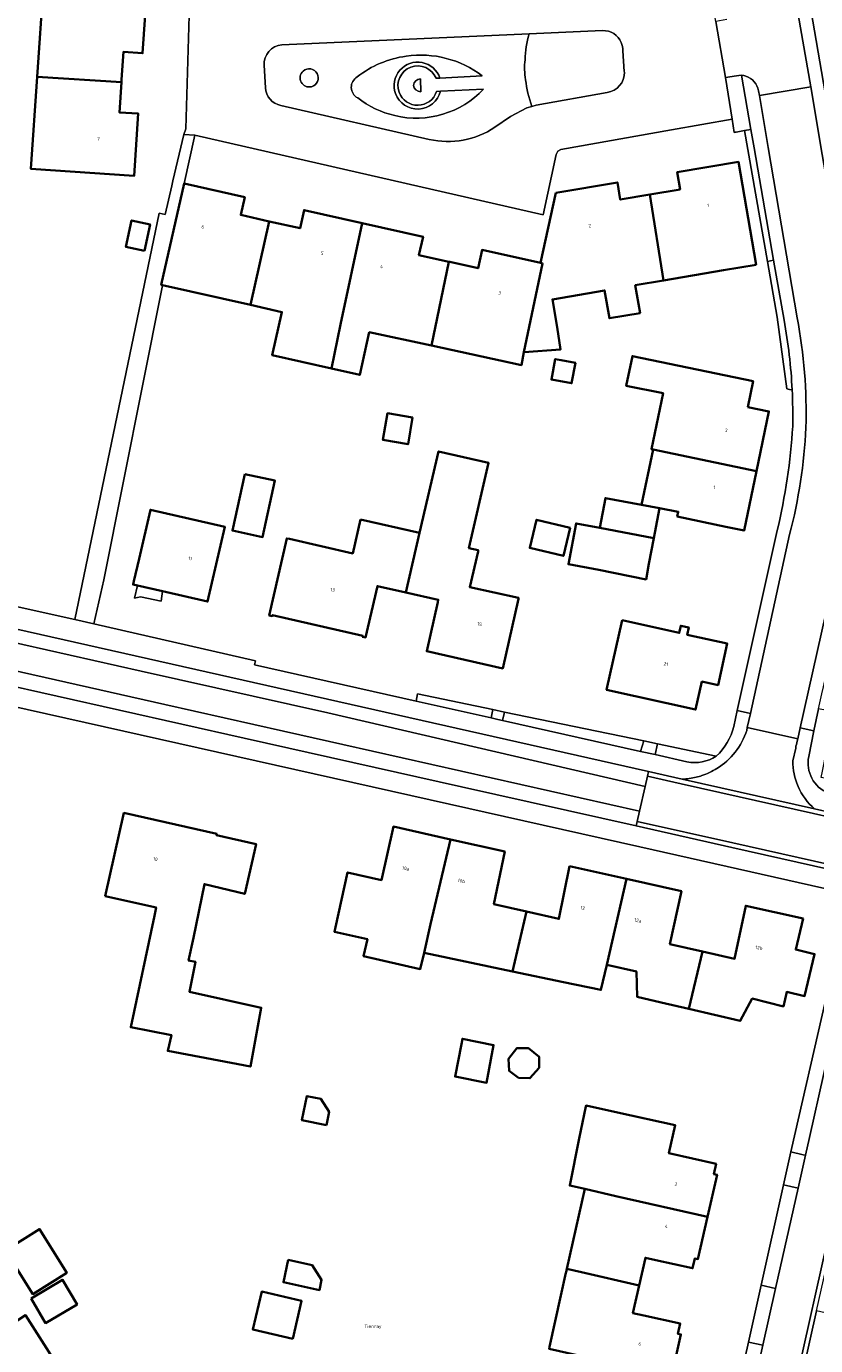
# Model space of a CAD drawing. Header units: metres. Extents: x 201541 to 204988, y 387833 to 394342.
# Tile 72 of 214: x 204108 to 204191, y 389737 to 389876. Entities that reach past the tile are written whole.
import ezdxf
from ezdxf.enums import TextEntityAlignment as Align

# ---------------------------------------------------------------- set-up
doc = ezdxf.new("R2010")
doc.units = ezdxf.units.M
doc.layers.get('Defpoints').update_dxf_attribs({"lineweight": 25})
for name, color, linetype, lineweight in [('B-WE-GR-BEPLANTING_CULTUUR_BODEMBEDEKKER-GV', 90, 'Continuous', 18), ('B-WE-GR-BEPLANTING_CULTUUR_HEESTERS-GV', 90, 'Continuous', 18), ('B-WE-GR-GROENVOORZIENING-GV', 80, 'Continuous', 18), ('B-WE-IE-TERREINAFSCHEIDING_KUNSTMATIG_MUUR-G', 90, 'IE-TERREINAFSCHEIDING-KUNSTMATIG-DICHT', 18), ('B-WE-OG-BEBOUWING-GV', 7, 'Continuous', 35), ('B-WE-OG-BEBOUWING-T18', 10, 'Continuous', 18), ('B-WE-OG-TERREIN_ERF-GV', 7, 'Continuous', 18), ('B-WE-VH-ONVERHARD-GV', 252, 'Continuous', 18), ('B-WE-VH-VERHARDING_ASFALT-GV', 252, 'Continuous', 18), ('B-WE-VH-VERHARDING_BETONSTRAATSTEEN-GV', 252, 'Continuous', 18), ('B-WE-VH-VERHARDING_OPEN-GV', 252, 'Continuous', 18), ('B-WE-VH-VERHARDING_TEGEL-GV', 252, 'Continuous', 18)]:
    doc.layers.add(name, color=color, linetype=linetype, lineweight=lineweight)
doc.styles.add('NLCS-ISO-M200-T18', font='NLCS-ISO.ttf', dxfattribs={"height": 0.36})
doc.linetypes.add('IE-TERREINAFSCHEIDING-KUNSTMATIG-DICHT', pattern='A,8,-1,[82,NLCS.SHX,S=0.75,R=90,X=0,Y=0],-1', length=10)

msp = doc.modelspace()

# ---------------------------------------------------------------- linework, layer by layer
at = {"layer": 'B-WE-GR-BEPLANTING_CULTUUR_BODEMBEDEKKER-GV'}
for points in [[(204148.327, 389872.835, 0.1297672), (204143.17, 389870.658)], [(204147.193, 389868.899, -1.0053596), (204151.874, 389870.531)], [(204156.31, 389870.772, 0.2000591), (204148.327, 389872.835)], [(204143.17, 389870.658, 0.5842897), (204143.217, 389868.445)], [(204147.121, 389866.576, 0.2668677), (204156.468, 389869.375)], [(204151.923, 389869.138, -0.7380508), (204147.193, 389868.899)], [(204143.217, 389868.445, 0.1031345), (204147.121, 389866.576)], [(204190.661, 389799.198, 0.3585232), (204192.712, 389795.341)]]:
    msp.add_lwpolyline(points, format="xyb", dxfattribs=at)
for points in [[(204151.874, 389870.531), (204156.31, 389870.772)], [(204156.468, 389869.375), (204151.923, 389869.138)], [(204201.875, 389794.835), (204191.965, 389796.976), (204192.101, 389797.66), (204193.343, 389803.895), (204191.695, 389804.196), (204191.183, 389801.898), (204190.661, 389799.198)]]:
    msp.add_lwpolyline(points, dxfattribs=at)
at = {"layer": 'B-WE-GR-BEPLANTING_CULTUUR_HEESTERS-GV'}
for points in [[(204161.247, 389875.176, 0.0624413), (204160.827, 389872.454)], [(204170.943, 389874.258, 0.3173025), (204168.986, 389875.524)], [(204171.101, 389873.401, 0.0937457), (204170.943, 389874.258)], [(204160.827, 389872.454, 0.0760706), (204160.879, 389870.351)], [(204160.879, 389870.351, 0.0578089), (204161.546, 389867.546)], [(204169.47, 389869.014, 0.3818807), (204171.267, 389871.143)]]:
    msp.add_lwpolyline(points, format="xyb", dxfattribs=at)
for points in [[(204168.986, 389875.524), (204161.247, 389875.176)], [(204171.264, 389871.215), (204171.101, 389873.401)], [(204171.267, 389871.143), (204171.264, 389871.215)], [(204161.546, 389867.546), (204161.989, 389867.679), (204169.47, 389869.014)]]:
    msp.add_lwpolyline(points, dxfattribs=at)
for points in [[(204183.581, 389870.819), (204183.325, 389870.816), (204183.073, 389870.778), (204181.89, 389870.578), (204182.624, 389866.219), (204182.808, 389864.821), (204182.931, 389864.842), (204183.018, 389864.857), (204183.904, 389865.011), (204184.576, 389865.132)], [(204184.576, 389865.132), (204183.904, 389865.011), (204186.312, 389851.26), (204186.972, 389851.376), (204184.913, 389863.202)]]:
    msp.add_lwpolyline(points, close=True, dxfattribs=at)
at = {"layer": 'B-WE-GR-GROENVOORZIENING-GV'}
for points in [[(204151.874, 389870.531, 1.0053596), (204147.193, 389868.899)], [(204147.569, 389869.034, -0.9755751), (204151.468, 389870.509)], [(204137.483, 389871.259, 0.7917185), (204138.358, 389869.625)], [(204138.951, 389871.018, 0.4802737), (204137.483, 389871.259)], [(204138.358, 389869.625, 0.4938393), (204138.951, 389871.018)], [(204147.193, 389868.899, 0.7380508), (204151.923, 389869.138)], [(204151.508, 389869.116, -0.7133712), (204147.569, 389869.034)], [(204177.856, 389798.64, 0.1988823), (204180.94, 389799.24)]]:
    msp.add_lwpolyline(points, format="xyb", dxfattribs=at)
for points in [[(204151.468, 389870.509), (204151.874, 389870.531)], [(204151.923, 389869.138), (204151.508, 389869.116)], [(204180.94, 389799.24), (204174.762, 389800.525), (204174.494, 389799.391), (204177.856, 389798.64)]]:
    msp.add_lwpolyline(points, dxfattribs=at)
for points in [[(204157.247, 389803.245), (204157.447, 389804.125), (204149.506, 389805.777), (204149.372, 389805.014)], [(204158.671, 389803.871), (204158.455, 389802.975), (204172.982, 389799.729), (204173.308, 389800.827)]]:
    msp.add_lwpolyline(points, close=True, dxfattribs=at)
at = {"layer": 'B-WE-IE-TERREINAFSCHEIDING_KUNSTMATIG_MUUR-G'}
for points in [[(204120.043, 389817.173), (204119.745, 389815.837), (204120.373, 389815.977), (204122.546, 389815.523), (204122.678, 389816.586)], [(204188.785, 389757.614), (204192.466, 389773.671), (204192.379, 389773.684)]]:
    msp.add_lwpolyline(points, dxfattribs=at)
at = {"layer": 'B-WE-OG-BEBOUWING-GV'}
for points in [[(204113.314, 389880.173), (204110.157, 389880.382), (204109.5, 389870.671), (204118.37, 389870.084), (204118.389, 389870.364), (204118.582, 389873.279), (204120.599, 389873.145), (204121.03, 389879.663)], [(204109.5, 389870.671), (204108.844, 389860.973), (204119.703, 389860.241), (204120.143, 389866.788), (204118.157, 389866.922), (204118.37, 389870.084)], [(204185.127, 389850.9), (204183.27, 389861.714), (204176.832, 389860.649), (204177.135, 389858.823), (204173.935, 389858.279), (204175.394, 389849.248), (204181.71, 389850.32)], [(204122.683, 389848.763), (204131.931, 389846.677), (204133.914, 389855.465), (204130.923, 389856.14), (204131.342, 389858), (204124.958, 389859.44), (204122.556, 389848.792)], [(204164.065, 389858.454), (204162.459, 389851.09), (204162.663, 389851.045), (204160.712, 389841.702), (204160.714, 389841.702), (204164.567, 389842.002), (204164.184, 389844.347), (204163.707, 389847.264), (204169.194, 389848.195), (204169.69, 389845.269), (204172.92, 389845.817), (204172.423, 389848.744), (204175.394, 389849.248), (204173.935, 389858.279), (204170.841, 389857.749), (204170.531, 389859.561)], [(204143.704, 389855.27), (204137.576, 389856.64), (204137.151, 389854.741), (204133.914, 389855.465), (204131.931, 389846.677), (204135.249, 389845.929), (204134.224, 389841.387), (204140.462, 389839.98), (204141.422, 389844.611)], [(204120.793, 389852.363), (204121.387, 389855.139), (204119.431, 389855.558), (204118.837, 389852.782)], [(204144.424, 389843.815), (204150.967, 389842.397), (204152.817, 389851.222), (204149.667, 389851.926), (204150.095, 389853.841), (204143.704, 389855.27), (204141.422, 389844.611), (204140.462, 389839.98), (204143.429, 389839.31)], [(204160.712, 389841.702), (204162.663, 389851.045), (204162.459, 389851.09), (204156.309, 389852.461), (204155.88, 389850.539), (204152.928, 389851.197), (204152.817, 389851.222), (204150.967, 389842.397), (204160.443, 389840.344)], [(204184.244, 389835.939), (204184.81, 389838.651), (204172.122, 389841.297), (204171.473, 389838.187), (204175.334, 389837.382), (204174.111, 389831.522), (204174.285, 389831.486), (204185.175, 389829.211), (204186.483, 389835.472)], [(204164.617, 389840.863), (204163.993, 389840.979), (204163.594, 389838.835), (204165.724, 389838.438), (204166.123, 389840.582)], [(204148.997, 389834.835), (204146.355, 389835.293), (204145.87, 389832.492), (204148.513, 389832.035)], [(204176.831, 389824.418), (204181.939, 389823.352), (204183.867, 389822.949), (204185.175, 389829.211), (204174.285, 389831.486), (204173.068, 389825.649), (204174.953, 389825.295), (204176.941, 389824.938)], [(204155.881, 389820.764), (204155.907, 389820.877), (204154.916, 389821.107), (204156.99, 389830.058), (204151.721, 389831.278), (204149.737, 389822.713), (204148.284, 389816.439), (204151.692, 389815.672), (204151.636, 389815.419), (204150.475, 389810.255), (204158.482, 389808.455), (204160.127, 389815.783), (204160.145, 389815.862), (204155.013, 389817.016)], [(204131.338, 389828.891), (204130.044, 389822.95), (204133.21, 389822.26), (204134.505, 389828.2)], [(204174.47, 389822.719), (204174.953, 389825.295), (204173.068, 389825.649), (204169.269, 389826.362), (204168.682, 389823.233), (204174.366, 389822.166)], [(204120.043, 389817.173), (204122.678, 389816.586), (204127.436, 389815.482), (204129.259, 389823.341), (204121.422, 389825.133), (204120.228, 389819.988), (204119.682, 389817.633), (204119.599, 389817.275)], [(204143.519, 389824.133), (204142.699, 389820.546), (204136.03, 389822.069), (204135.756, 389822.131), (204133.908, 389814.038), (204134.24, 389813.962), (204134.262, 389814.059), (204143.758, 389811.891), (204143.736, 389811.793), (204144.054, 389811.721), (204145.287, 389817.123), (204148.284, 389816.439), (204149.737, 389822.713)], [(204165.566, 389823.234), (204162.033, 389824.087), (204161.321, 389821.134), (204164.854, 389820.282)], [(204173.86, 389819.469), (204174.366, 389822.166), (204168.682, 389823.233), (204166.189, 389823.701), (204165.384, 389819.409), (204168.569, 389818.811), (204173.548, 389817.809)], [(204171.03, 389813.518), (204169.405, 389806.214), (204178.767, 389804.132), (204179.422, 389807.077), (204181.12, 389806.7), (204182.089, 389811.062), (204177.879, 389811.997), (204178.049, 389812.763), (204177.204, 389812.951), (204177.034, 389812.185), (204171.972, 389813.309)], [(204116.653, 389784.515), (204122.011, 389783.329), (204121.833, 389782.456), (204119.356, 389770.738), (204123.621, 389769.908), (204123.232, 389768.246), (204131.941, 389766.602), (204133.082, 389772.78), (204125.52, 389774.462), (204126.158, 389777.624), (204125.429, 389777.75), (204125.943, 389780.14), (204127.089, 389785.786), (204131.347, 389784.743), (204132.536, 389789.985), (204128.364, 389790.931), (204128.391, 389791.052), (204118.636, 389793.264)], [(204152.967, 389790.48), (204146.97, 389791.827), (204145.708, 389786.21), (204142.154, 389787.008), (204140.883, 389781.251), (204140.778, 389780.776), (204144.245, 389779.989), (204143.84, 389778.203), (204149.808, 389776.848), (204150.196, 389778.558), (204150.879, 389781.567)], [(204160.965, 389782.901), (204157.556, 389783.673), (204158.693, 389789.193), (204152.967, 389790.48), (204150.879, 389781.567), (204150.196, 389778.558), (204159.515, 389776.603)], [(204165.515, 389787.673), (204164.387, 389782.127), (204160.965, 389782.901), (204159.515, 389776.603), (204164.863, 389775.481), (204168.8, 389774.655), (204169.423, 389777.309), (204171.506, 389786.326)], [(204178.05, 389772.659), (204179.489, 389778.697), (204176.065, 389779.474), (204177.273, 389785.03), (204171.506, 389786.326), (204169.423, 389777.309), (204172.535, 389776.583), (204172.612, 389773.931), (204175.14, 389773.34)], [(204190.069, 389782.157), (204184.043, 389783.497), (204182.857, 389777.933), (204179.489, 389778.697), (204178.05, 389772.659), (204183.464, 389771.393), (204184.718, 389773.741), (204187.991, 389772.914), (204188.356, 389774.444), (204190.222, 389773.999), (204191.276, 389778.417), (204189.29, 389778.89)], [(204154.128, 389768.961), (204153.468, 389765.538), (204156.782, 389764.898), (204157.508, 389768.852), (204154.236, 389769.518)], [(204162.314, 389766.455), (204162.321, 389767.61), (204161.188, 389768.524), (204159.963, 389768.541), (204159.088, 389767.41), (204159.159, 389766.134), (204160.141, 389765.411), (204161.34, 389765.367)], [(204139.922, 389760.422), (204140.215, 389761.849), (204139.33, 389763.192), (204137.872, 389763.491), (204137.35, 389760.95)], [(204170.358, 389752.96), (204180.013, 389750.785), (204181.017, 389755.223), (204180.683, 389755.299), (204180.924, 389756.364), (204175.959, 389757.486), (204176.616, 389760.421), (204170.531, 389761.783), (204167.244, 389762.491), (204167.226, 389762.404), (204166.523, 389759.045), (204165.523, 389754.081), (204167.105, 389753.724)], [(204180.013, 389750.785), (204170.358, 389752.96), (204167.105, 389753.724), (204165.211, 389745.321), (204166.745, 389744.964), (204172.827, 389743.579), (204173.48, 389746.487), (204174.581, 389746.245), (204178.449, 389745.393), (204178.684, 389746.432), (204179.011, 389746.358)], [(204106.168, 389747.267), (204109.035, 389742.679), (204112.618, 389744.918), (204109.751, 389749.506)], [(204135.914, 389746.267), (204135.398, 389743.924), (204139.19, 389743.089), (204139.426, 389744.163), (204138.436, 389745.712)], [(204108.861, 389742.225), (204110.391, 389739.628), (204113.709, 389741.585), (204112.179, 389744.182)], [(204173.311, 389740.429), (204172.176, 389740.682), (204172.827, 389743.579), (204166.745, 389744.964), (204165.211, 389745.321), (204165.135, 389744.98), (204165.122, 389744.924), (204164.581, 389742.526), (204163.394, 389737.134), (204163.347, 389736.921), (204176.214, 389733.995), (204177.223, 389738.432), (204176.905, 389738.504), (204177.148, 389739.572)], [(204136.385, 389737.972), (204137.325, 389741.951), (204133.123, 389742.943), (204132.184, 389738.963)], [(204097.918, 389729.34), (204091.57, 389725.464), (204096.694, 389717.545), (204096.773, 389717.597), (204099.104, 389713.996), (204107.736, 389719.585), (204108, 389719.756), (204105.635, 389723.409), (204102.887, 389721.631), (204100.784, 389724.882), (204113.124, 389732.866), (204108.265, 389740.463), (204101.644, 389736.151), (204103.701, 389732.993), (204100.712, 389731.046)]]:
    msp.add_lwpolyline(points, close=True, dxfattribs=at)
at = {"layer": 'B-WE-OG-TERREIN_ERF-GV'}
for points in [[(204180.739, 389938.442), (204180.87, 389937.357), (204180.696, 389937.307), (204183.791, 389918.936), (204195.361, 389851.673), (204196.005, 389847.895), (204196.609, 389844.111), (204196.908, 389844.159), (204197.38, 389840.129), (204197.597, 389836.078), (204197.278, 389836.092)], [(204059.344, 389825.586), (204113.468, 389813.584), (204122.353, 389856.316), (204122.976, 389856.188), (204123.66, 389859.182), (204123.783, 389859.711), (204124.917, 389864.597), (204125.153, 389865.206), (204125.513, 389878.315)], [(204188.919, 389837.739), (204188.641, 389837.801), (204188.362, 389837.863), (204187.34, 389845.391), (204186.312, 389851.26), (204183.904, 389865.011), (204183.018, 389864.857), (204182.931, 389864.842), (204182.808, 389864.821), (204182.624, 389866.219), (204176.239, 389865.084), (204164.596, 389863.006), (204164.257, 389862.829), (204164.1, 389862.483), (204162.725, 389856.164), (204126.08, 389864.513), (204124.958, 389859.44), (204131.342, 389858), (204130.923, 389856.14), (204133.914, 389855.465), (204137.151, 389854.741), (204137.576, 389856.64), (204143.704, 389855.27), (204150.095, 389853.841), (204149.667, 389851.926), (204152.817, 389851.222), (204152.928, 389851.197), (204155.88, 389850.539), (204156.309, 389852.461), (204162.459, 389851.09)], [(204162.459, 389851.09), (204164.065, 389858.454), (204170.531, 389859.561), (204170.841, 389857.749), (204173.935, 389858.279), (204177.135, 389858.823), (204176.832, 389860.649), (204183.27, 389861.714), (204185.127, 389850.9), (204181.71, 389850.32), (204175.394, 389849.248), (204172.423, 389848.744), (204172.92, 389845.817), (204169.69, 389845.269), (204169.194, 389848.195), (204163.707, 389847.264), (204164.184, 389844.347), (204164.567, 389842.002), (204160.714, 389841.702), (204160.712, 389841.702), (204160.443, 389840.344), (204150.967, 389842.397), (204144.424, 389843.815), (204143.429, 389839.31), (204140.462, 389839.98), (204134.224, 389841.387), (204135.249, 389845.929), (204131.931, 389846.677), (204122.683, 389848.763), (204122.638, 389848.536), (204116.511, 389817.76), (204115.454, 389813.134), (204132.462, 389809.273), (204132.37, 389808.832), (204149.372, 389805.014), (204149.506, 389805.777), (204157.447, 389804.125), (204158.671, 389803.871), (204173.308, 389800.827), (204174.762, 389800.525), (204180.94, 389799.24)], [(204182.768, 389802.346), (204183.142, 389804.029), (204187.346, 389822.949)], [(204181.974, 389727.164), (204184.314, 389737.63), (204185.654, 389743.617), (204188.012, 389754.159), (204188.785, 389757.614), (204192.466, 389773.671), (204192.379, 389773.684), (204194.73, 389784.195), (204194.855, 389784.754), (204172.905, 389789.699), (204102.323, 389805.493)], [(204163.394, 389737.134), (204164.581, 389742.526), (204165.122, 389744.924), (204165.135, 389744.98), (204165.211, 389745.321), (204167.105, 389753.724), (204165.523, 389754.081), (204166.523, 389759.045), (204167.226, 389762.404), (204167.244, 389762.491), (204170.531, 389761.783), (204176.616, 389760.421), (204175.959, 389757.486), (204180.924, 389756.364), (204180.683, 389755.299), (204181.017, 389755.223), (204180.013, 389750.785), (204179.011, 389746.358), (204178.684, 389746.432), (204178.449, 389745.393), (204174.581, 389746.245), (204173.48, 389746.487), (204172.827, 389743.579), (204172.176, 389740.682), (204173.311, 389740.429), (204177.148, 389739.572), (204176.905, 389738.504), (204177.223, 389738.432), (204176.214, 389733.995)]]:
    msp.add_lwpolyline(points, dxfattribs=at)
for points in [[(204110.157, 389880.382), (204113.314, 389880.173), (204121.03, 389879.663), (204120.599, 389873.145), (204118.582, 389873.279), (204118.389, 389870.364), (204118.37, 389870.084), (204118.157, 389866.922), (204120.143, 389866.788), (204119.703, 389860.241), (204108.844, 389860.973), (204109.5, 389870.671)], [(204120.793, 389852.363), (204118.837, 389852.782), (204119.431, 389855.558), (204121.387, 389855.139)], [(204174.366, 389822.166), (204173.86, 389819.469), (204173.548, 389817.809), (204168.569, 389818.811), (204165.384, 389819.409), (204166.189, 389823.701), (204168.682, 389823.233), (204169.269, 389826.362), (204173.068, 389825.649), (204174.285, 389831.486), (204174.111, 389831.522), (204175.334, 389837.382), (204171.473, 389838.187), (204172.122, 389841.297), (204184.81, 389838.651), (204184.244, 389835.939), (204186.483, 389835.472), (204185.175, 389829.211), (204183.867, 389822.949), (204181.939, 389823.352), (204176.831, 389824.418), (204176.941, 389824.938), (204174.953, 389825.295), (204174.47, 389822.719)], [(204165.724, 389838.438), (204163.594, 389838.835), (204163.993, 389840.979), (204164.617, 389840.863), (204166.123, 389840.582)], [(204148.997, 389834.835), (204148.513, 389832.035), (204145.87, 389832.492), (204146.355, 389835.293)], [(204136.03, 389822.069), (204142.699, 389820.546), (204143.519, 389824.133), (204149.737, 389822.713), (204151.721, 389831.278), (204156.99, 389830.058), (204154.916, 389821.107), (204155.907, 389820.877), (204155.881, 389820.764), (204155.013, 389817.016), (204160.145, 389815.862), (204160.127, 389815.783), (204158.482, 389808.455), (204150.475, 389810.255), (204151.636, 389815.419), (204151.692, 389815.672), (204148.284, 389816.439), (204145.287, 389817.123), (204144.054, 389811.721), (204143.736, 389811.793), (204143.758, 389811.891), (204134.262, 389814.059), (204134.24, 389813.962), (204133.908, 389814.038), (204135.756, 389822.131)], [(204131.338, 389828.891), (204134.505, 389828.2), (204133.21, 389822.26), (204130.044, 389822.95)], [(204122.678, 389816.586), (204122.546, 389815.523), (204120.373, 389815.977), (204119.745, 389815.837), (204120.043, 389817.173), (204119.599, 389817.275), (204119.682, 389817.633), (204120.228, 389819.988), (204121.422, 389825.133), (204129.259, 389823.341), (204127.436, 389815.482)], [(204165.566, 389823.234), (204164.854, 389820.282), (204161.321, 389821.134), (204162.033, 389824.087)], [(204182.089, 389811.062), (204181.12, 389806.7), (204179.422, 389807.077), (204178.767, 389804.132), (204169.405, 389806.214), (204171.03, 389813.518), (204171.972, 389813.309), (204177.034, 389812.185), (204177.204, 389812.951), (204178.049, 389812.763), (204177.879, 389811.997)], [(204119.356, 389770.738), (204121.833, 389782.456), (204122.011, 389783.329), (204116.653, 389784.515), (204118.636, 389793.264), (204128.391, 389791.052), (204128.364, 389790.931), (204132.536, 389789.985), (204131.347, 389784.743), (204127.089, 389785.786), (204125.943, 389780.14), (204125.429, 389777.75), (204126.158, 389777.624), (204125.52, 389774.462), (204133.082, 389772.78), (204131.941, 389766.602), (204123.232, 389768.246), (204123.621, 389769.908)], [(204190.222, 389773.999), (204188.356, 389774.444), (204187.991, 389772.914), (204184.718, 389773.741), (204183.464, 389771.393), (204178.05, 389772.659), (204175.14, 389773.34), (204172.612, 389773.931), (204172.535, 389776.583), (204169.423, 389777.309), (204168.8, 389774.655), (204164.863, 389775.481), (204159.515, 389776.603), (204150.196, 389778.558), (204149.808, 389776.848), (204143.84, 389778.203), (204144.245, 389779.989), (204140.778, 389780.776), (204140.883, 389781.251), (204142.154, 389787.008), (204145.708, 389786.21), (204146.97, 389791.827), (204152.967, 389790.48), (204158.693, 389789.193), (204157.556, 389783.673), (204160.965, 389782.901), (204164.387, 389782.127), (204165.515, 389787.673), (204171.506, 389786.326), (204177.273, 389785.03), (204176.065, 389779.474), (204179.489, 389778.697), (204182.857, 389777.933), (204184.043, 389783.497), (204190.069, 389782.157), (204189.29, 389778.89), (204191.276, 389778.417)], [(204153.468, 389765.538), (204154.128, 389768.961), (204154.236, 389769.518), (204157.508, 389768.852), (204156.782, 389764.898)], [(204162.321, 389767.61), (204162.314, 389766.455), (204161.34, 389765.367), (204160.141, 389765.411), (204159.159, 389766.134), (204159.088, 389767.41), (204159.963, 389768.541), (204161.188, 389768.524)], [(204139.922, 389760.422), (204137.35, 389760.95), (204137.872, 389763.491), (204139.33, 389763.192), (204140.215, 389761.849)], [(204106.168, 389747.267), (204109.751, 389749.506), (204112.618, 389744.918), (204109.035, 389742.679)], [(204135.914, 389746.267), (204138.436, 389745.712), (204139.426, 389744.163), (204139.19, 389743.089), (204135.398, 389743.924)], [(204108.861, 389742.225), (204112.179, 389744.182), (204113.709, 389741.585), (204110.391, 389739.628)], [(204137.325, 389741.951), (204136.385, 389737.972), (204132.184, 389738.963), (204133.123, 389742.943)], [(204091.57, 389725.464), (204097.918, 389729.34), (204100.712, 389731.046), (204103.701, 389732.993), (204101.644, 389736.151), (204108.265, 389740.463), (204113.124, 389732.866), (204100.784, 389724.882), (204102.887, 389721.631), (204105.635, 389723.409), (204108, 389719.756), (204107.736, 389719.585), (204099.104, 389713.996), (204096.773, 389717.597), (204096.694, 389717.545)]]:
    msp.add_lwpolyline(points, close=True, dxfattribs=at)
for points in [[(204188.974, 389833.938, 0.0171086), (204188.919, 389837.739)], [(204187.346, 389822.949, 0.0433224), (204188.974, 389833.938)], [(204180.94, 389799.24, 0.1519935), (204182.768, 389802.346)]]:
    msp.add_lwpolyline(points, format="xyb", dxfattribs=at)
at = {"layer": 'B-WE-VH-ONVERHARD-GV'}
for points in [[(204188.07, 389845.068), (204186.972, 389851.376), (204186.312, 389851.26), (204187.34, 389845.391)], [(204187.34, 389845.391), (204188.362, 389837.863), (204188.641, 389837.801), (204188.919, 389837.739)]]:
    msp.add_lwpolyline(points, dxfattribs=at)
msp.add_lwpolyline([(204188.919, 389837.739, 0.0333449), (204188.07, 389845.068)], format="xyb", dxfattribs=at)
at = {"layer": 'B-WE-VH-VERHARDING_ASFALT-GV'}
for points in [[(204195.883, 389836.12), (204195.656, 389839.95), (204195.24, 389843.764), (204194.612, 389847.638), (204193.975, 389851.51), (204192.081, 389862.505), (204190.875, 389869.608), (204185.47, 389868.702), (204186.406, 389863.234), (204189.443, 389845.322)], [(204003.335, 389834.389), (204025.088, 389829.52), (204054.809, 389822.867), (204078.741, 389817.51), (204100.495, 389812.64), (204120.432, 389808.177), (204140.09, 389803.777), (204173.464, 389796.058), (204173.703, 389797.128), (204173.812, 389797.616), (204098.473, 389814.594), (204056.489, 389824.055), (204015.142, 389833.372), (204005.609, 389835.583)], [(204004.199, 389831.383), (204006.208, 389830.932), (204062.92, 389818.188), (204122.926, 389804.672), (204172.858, 389793.436), (204173.464, 389796.058), (204140.09, 389803.777), (204120.432, 389808.177), (204100.495, 389812.64), (204078.741, 389817.51), (204054.809, 389822.867), (204025.088, 389829.52), (204003.335, 389834.389)], [(204172.5, 389791.891), (204172.613, 389792.378), (204172.858, 389793.436), (204122.926, 389804.672), (204062.92, 389818.188), (204006.208, 389830.932), (204004.199, 389831.383)], [(204003.475, 389829.792), (204004.846, 389829.485), (204015.115, 389827.182), (204015.566, 389827.081), (204036.693, 389822.344), (204040.614, 389821.464), (204052.14, 389818.88), (204079.809, 389812.675), (204105.007, 389807.025), (204131.264, 389801.137), (204154.144, 389796.007), (204172.5, 389791.891)], [(204188.653, 389822.53), (204184.529, 389803.724), (204184.202, 389802.232), (204189.511, 389801.068), (204189.768, 389802.216), (204193.795, 389820.192)], [(204181.76, 389699.727), (204200.383, 389782.951), (204196.197, 389783.867), (204193.745, 389772.599), (204190.753, 389759.146), (204190.331, 389757.268), (204189.554, 389753.814), (204187.182, 389743.276), (204185.835, 389737.289), (204184.185, 389729.957)]]:
    msp.add_lwpolyline(points, dxfattribs=at)
for points in [[(204189.443, 389845.322, -0.0547351), (204190.363, 389833.776)], [(204190.363, 389833.776, -0.051424), (204188.653, 389822.53)]]:
    msp.add_lwpolyline(points, format="xyb", dxfattribs=at)
at = {"layer": 'B-WE-VH-VERHARDING_BETONSTRAATSTEEN-GV'}
for points in [[(204185.378, 389869.187), (204185.47, 389868.702), (204190.875, 389869.608), (204188.829, 389881.438), (204183.43, 389880.506), (204183.691, 389878.93)], [(204182.042, 389876.685), (204180.874, 389876.491), (204181.89, 389870.578), (204183.073, 389870.778), (204183.325, 389870.816), (204183.581, 389870.819), (204183.819, 389870.788), (204184.051, 389870.727)], [(204135.24, 389874.012), (204161.247, 389875.176), (204168.986, 389875.524)], [(204161.247, 389875.176), (204135.24, 389874.012)], [(204171.101, 389873.401), (204171.264, 389871.215), (204171.267, 389871.143)], [(204133.381, 389871.875), (204133.505, 389869.519)], [(204133.505, 389869.519), (204133.381, 389871.875)], [(204149.814, 389870.443), (204149.867, 389869.098)], [(204156.31, 389870.772), (204151.874, 389870.531), (204151.468, 389870.509)], [(204151.508, 389869.116), (204151.923, 389869.138), (204156.468, 389869.375)], [(204169.47, 389869.014), (204161.989, 389867.679), (204161.546, 389867.546), (204161.027, 389867.405), (204159.277, 389866.491), (204157.661, 389865.357)], [(204135.134, 389867.64), (204150.736, 389864.082)], [(204150.736, 389864.082), (204135.134, 389867.64)], [(204157.661, 389865.357), (204159.277, 389866.491), (204161.027, 389867.405), (204161.546, 389867.546)], [(204189.455, 389800.82), (204189.511, 389801.068), (204184.202, 389802.232), (204184.139, 389801.944)], [(204188.988, 389798.733), (204189.291, 389800.087)], [(204177.357, 389796.817), (204191.285, 389793.679)], [(204198.865, 389773.875), (204199.269, 389775.681), (204200.871, 389782.842), (204200.383, 389782.951), (204181.76, 389699.727), (204179.141, 389688.135), (204177.157, 389675.083), (204176.709, 389666.836), (204176.78, 389666.311), (204176.901, 389665.796), (204177.071, 389665.295), (204177.288, 389664.812), (204177.209, 389666.854)], [(204178.519, 389682.025), (204179.631, 389688.034), (204182.248, 389699.617), (204183.56, 389705.475), (204186.17, 389717.132), (204187.505, 389723.095), (204190.093, 389734.653), (204191.49, 389740.902), (204194.55, 389754.58), (204195.91, 389760.665), (204197.282, 389766.797), (204198.865, 389773.875)]]:
    msp.add_lwpolyline(points, dxfattribs=at)
for points in [[(204125.513, 389878.315), (204125.153, 389865.206), (204124.917, 389864.597), (204126.08, 389864.513), (204162.725, 389856.164), (204164.1, 389862.483), (204164.257, 389862.829), (204164.596, 389863.006), (204176.239, 389865.084), (204182.624, 389866.219), (204181.89, 389870.578), (204180.874, 389876.491), (204180.139, 389880.789)], [(204206.705, 389789.691), (204206.037, 389789.842), (204191.175, 389793.191), (204177.247, 389796.329), (204173.703, 389797.128), (204173.464, 389796.058), (204172.858, 389793.436), (204172.613, 389792.378), (204182.683, 389790.12), (204205.011, 389785.113), (204205.648, 389784.97), (204205.879, 389786.005), (204206.489, 389788.729)], [(204173.703, 389797.128), (204177.247, 389796.329), (204191.175, 389793.191), (204206.037, 389789.842), (204206.705, 389789.691), (204206.814, 389790.179), (204206.147, 389790.329), (204191.285, 389793.679), (204177.357, 389796.817), (204173.812, 389797.616)], [(204172.613, 389792.378), (204172.5, 389791.891), (204182.573, 389789.632), (204204.902, 389784.625), (204205.539, 389784.482), (204205.648, 389784.97), (204205.011, 389785.113), (204182.683, 389790.12)], [(204190.331, 389757.268), (204190.06, 389757.329), (204188.785, 389757.614), (204188.012, 389754.159), (204189.554, 389753.814)], [(204185.654, 389743.617), (204184.314, 389737.63), (204185.835, 389737.289), (204187.182, 389743.276)], [(204193.644, 389733.79), (204195.063, 389740.101), (204193.441, 389740.465), (204191.49, 389740.902), (204190.093, 389734.653), (204192.044, 389734.221)]]:
    msp.add_lwpolyline(points, close=True, dxfattribs=at)
for points in [[(204160.827, 389872.454, -0.0624413), (204161.247, 389875.176)], [(204168.986, 389875.524, -0.3173025), (204170.943, 389874.258)], [(204135.24, 389874.012, 0.4094126), (204133.381, 389871.875)], [(204133.381, 389871.875, -0.4094126), (204135.24, 389874.012)], [(204170.943, 389874.258, -0.0937457), (204171.101, 389873.401)], [(204143.17, 389870.658, -0.1297672), (204148.327, 389872.835)], [(204151.468, 389870.509, 0.9755751), (204147.569, 389869.034)], [(204148.327, 389872.835, -0.2000591), (204156.31, 389870.772)], [(204160.879, 389870.351, -0.0760706), (204160.827, 389872.454)], [(204138.358, 389869.625, -0.7917185), (204137.483, 389871.259)], [(204137.483, 389871.259, -0.4802737), (204138.951, 389871.018)], [(204138.951, 389871.018, -0.4938393), (204138.358, 389869.625)], [(204143.217, 389868.445, -0.5842897), (204143.17, 389870.658)], [(204149.076, 389869.762, -0.3628844), (204149.814, 389870.443)], [(204161.546, 389867.546, -0.0578089), (204160.879, 389870.351)], [(204171.267, 389871.143, -0.3818807), (204169.47, 389869.014)], [(204184.051, 389870.727, -0.2821996), (204185.378, 389869.187)], [(204133.505, 389869.519, 0.3437464), (204135.134, 389867.64)], [(204135.134, 389867.64, -0.3437464), (204133.505, 389869.519)], [(204156.468, 389869.375, -0.2668677), (204147.121, 389866.576)], [(204147.569, 389869.034, 0.7133712), (204151.508, 389869.116)], [(204149.867, 389869.098, -0.391145), (204149.076, 389869.762)], [(204147.121, 389866.576, -0.1031345), (204143.217, 389868.445)], [(204150.736, 389864.082, 0.2057411), (204157.661, 389865.357)], [(204157.661, 389865.357, -0.2057411), (204150.736, 389864.082)], [(204184.139, 389801.944, -0.1765603), (204181.006, 389797.936)], [(204189.291, 389800.087, -0.0326347), (204189.455, 389800.82)], [(204189.535, 389796.058, -0.1042953), (204188.988, 389798.733)], [(204178.829, 389797.021, -0.0502481), (204177.357, 389796.817)], [(204179.412, 389797.188, -0.0197077), (204178.829, 389797.021)], [(204181.006, 389797.936, -0.0589445), (204179.412, 389797.188)], [(204191.285, 389793.679, -0.1130253), (204189.535, 389796.058)]]:
    msp.add_lwpolyline(points, format="xyb", dxfattribs=at)
at = {"layer": 'B-WE-VH-VERHARDING_OPEN-GV'}
for points in [[(204149.814, 389870.443, 0.3628844), (204149.076, 389869.762)], [(204149.076, 389869.762, 0.391145), (204149.867, 389869.098)]]:
    msp.add_lwpolyline(points, format="xyb", dxfattribs=at)
msp.add_lwpolyline([(204149.867, 389869.098), (204149.814, 389870.443)], dxfattribs=at)
for points in [[(204120.043, 389817.173), (204119.745, 389815.837), (204120.373, 389815.977), (204122.546, 389815.523), (204122.678, 389816.586)], [(204157.247, 389803.245), (204157.966, 389803.084), (204158.455, 389802.975), (204158.671, 389803.871), (204157.447, 389804.125)], [(204173.308, 389800.827), (204172.982, 389799.729), (204174.494, 389799.391), (204174.762, 389800.525)]]:
    msp.add_lwpolyline(points, close=True, dxfattribs=at)
at = {"layer": 'B-WE-VH-VERHARDING_TEGEL-GV'}
for points in [[(204195.361, 389851.673), (204183.791, 389918.936), (204180.696, 389937.307), (204180.87, 389937.357), (204180.739, 389938.442)], [(204179.292, 389936.997), (204182.39, 389918.79), (204187.597, 389888.579), (204188.829, 389881.438), (204190.875, 389869.608), (204192.081, 389862.505), (204193.975, 389851.51), (204194.612, 389847.638), (204195.24, 389843.764), (204195.656, 389839.95), (204195.883, 389836.12)], [(204184.051, 389870.727), (204183.819, 389870.788), (204183.581, 389870.819), (204184.576, 389865.132), (204184.913, 389863.202), (204186.972, 389851.376), (204188.07, 389845.068)], [(204189.443, 389845.322), (204186.406, 389863.234), (204185.47, 389868.702), (204185.378, 389869.187)], [(204006.036, 389836.369), (204005.609, 389835.583), (204015.142, 389833.372), (204030.522, 389833.077), (204045.209, 389829.713), (204056.489, 389824.055), (204098.473, 389814.594), (204173.812, 389797.616), (204177.357, 389796.817)], [(204177.856, 389798.64), (204174.494, 389799.391), (204172.982, 389799.729), (204158.455, 389802.975), (204157.966, 389803.084), (204157.247, 389803.245), (204149.372, 389805.014), (204132.37, 389808.832), (204132.462, 389809.273), (204115.454, 389813.134), (204113.468, 389813.584), (204059.344, 389825.586), (204056.266, 389826.269), (204045.452, 389831.472), (204030.499, 389834.842), (204020.426, 389835.185), (204017.837, 389835.316), (204015.318, 389835.354), (204011.68, 389836.028), (204010.502, 389836.305), (204010.49, 389836.247), (204009.969, 389836.365)], [(204187.346, 389822.949), (204183.142, 389804.029), (204184.529, 389803.724), (204188.653, 389822.53)], [(204193.795, 389820.192), (204189.768, 389802.216), (204191.183, 389801.898), (204191.695, 389804.196), (204192.051, 389805.795), (204192.214, 389806.526), (204194.228, 389815.572), (204195.018, 389819.116), (204195.147, 389819.697)], [(204266.909, 389768.799), (204252.654, 389771.996), (204253.065, 389773.825), (204232.1, 389778.526), (204205.539, 389784.482), (204204.902, 389784.625), (204182.573, 389789.632), (204172.5, 389791.891), (204154.144, 389796.007), (204131.264, 389801.137), (204105.007, 389807.025)], [(204102.323, 389805.493), (204172.905, 389789.699), (204194.855, 389784.754)], [(204184.139, 389801.944), (204184.202, 389802.232), (204184.529, 389803.724), (204183.142, 389804.029), (204182.768, 389802.346)], [(204190.661, 389799.198), (204191.183, 389801.898), (204189.768, 389802.216), (204189.511, 389801.068), (204189.455, 389800.82)], [(204189.291, 389800.087), (204188.988, 389798.733)], [(204191.285, 389793.679), (204206.147, 389790.329), (204206.814, 389790.179), (204246.101, 389781.326), (204280.506, 389773.755)]]:
    msp.add_lwpolyline(points, dxfattribs=at)
for points in [[(204185.378, 389869.187, 0.2821996), (204184.051, 389870.727)], [(204190.363, 389833.776, 0.0547351), (204189.443, 389845.322)], [(204188.07, 389845.068, -0.0333449), (204188.919, 389837.739)], [(204188.919, 389837.739, -0.0171086), (204188.974, 389833.938)], [(204188.974, 389833.938, -0.0433224), (204187.346, 389822.949)], [(204188.653, 389822.53, 0.051424), (204190.363, 389833.776)], [(204182.768, 389802.346, -0.1519935), (204180.94, 389799.24)], [(204181.006, 389797.936, 0.1765603), (204184.139, 389801.944)], [(204189.455, 389800.82, 0.0326347), (204189.291, 389800.087)], [(204180.94, 389799.24, -0.1988823), (204177.856, 389798.64)], [(204188.988, 389798.733, 0.1042953), (204189.535, 389796.058)], [(204192.712, 389795.341, -0.3585232), (204190.661, 389799.198)], [(204177.357, 389796.817, 0.0502481), (204178.829, 389797.021)], [(204178.829, 389797.021, 0.0197077), (204179.412, 389797.188)], [(204179.412, 389797.188, 0.0589445), (204181.006, 389797.936)], [(204189.535, 389796.058, 0.1130253), (204191.285, 389793.679)]]:
    msp.add_lwpolyline(points, format="xyb", dxfattribs=at)
for points in [[(204122.353, 389856.316), (204113.468, 389813.584), (204115.454, 389813.134), (204116.511, 389817.76), (204122.638, 389848.536), (204122.683, 389848.763), (204122.556, 389848.792), (204124.958, 389859.44), (204126.08, 389864.513), (204124.917, 389864.597), (204123.783, 389859.711), (204123.66, 389859.182), (204122.976, 389856.188)], [(204188.785, 389757.614), (204190.06, 389757.329), (204190.331, 389757.268), (204190.753, 389759.146), (204193.745, 389772.599), (204196.197, 389783.867), (204194.73, 389784.195), (204192.379, 389773.684), (204192.466, 389773.671)], [(204185.654, 389743.617), (204187.182, 389743.276), (204189.554, 389753.814), (204188.012, 389754.159)], [(204181.974, 389727.164), (204183.493, 389726.823), (204184.185, 389729.957), (204185.835, 389737.289), (204184.314, 389737.63)]]:
    msp.add_lwpolyline(points, close=True, dxfattribs=at)

# ---------------------------------------------------------------- texts
at = {"layer": 'B-WE-OG-BEBOUWING-T18', "style": 'NLCS-ISO-M200-T18'}
for s, rotation, p in [('7', 356.2, (204115.956, 389864.133)), ('1', 9.3, (204180.08, 389857.132)), ('6', 347.3, (204126.932, 389854.894)), ('2', 9.7, (204167.625, 389855.005)), ('5', 347.4, (204139.49, 389852.113)), ('4', 347.4, (204145.749, 389850.714)), ('3', 347.5, (204158.17, 389847.948)), ('3', 348.2, (204181.985, 389833.503)), ('1', 348.2, (204180.734, 389827.515)), ('11', 347, (204125.594, 389820.016)), ('13', 347.2, (204140.585, 389816.718)), ('15', 347.4, (204156.041, 389813.104)), ('21', 347.5, (204175.64, 389808.925)), ('10', 347.3, (204121.943, 389788.413)), ('10a', 347.4, (204148.269, 389787.436)), ('10b', 347.4, (204154.131, 389786.119)), ('12', 347.4, (204166.891, 389783.264)), ('12a', 347.4, (204172.702, 389781.957)), ('12b', 347.5, (204185.433, 389779.09)), ('2', 347.3, (204176.692, 389754.233)), ('4', 347.3, (204175.689, 389749.801)), ('6', 347.2, (204172.896, 389737.441))]:
    msp.add_text(s, height=0.36, rotation=rotation, dxfattribs=at).set_placement(p, align=Align.MIDDLE)
at = {"layer": 'Defpoints', "color": 250, "style": 'NLCS-ISO-M200-T18'}
msp.add_text('Tienray', height=0.36, dxfattribs=at).set_placement((204144.816, 389739.238), align=Align.MIDDLE)

doc.saveas('drawing.dxf')
